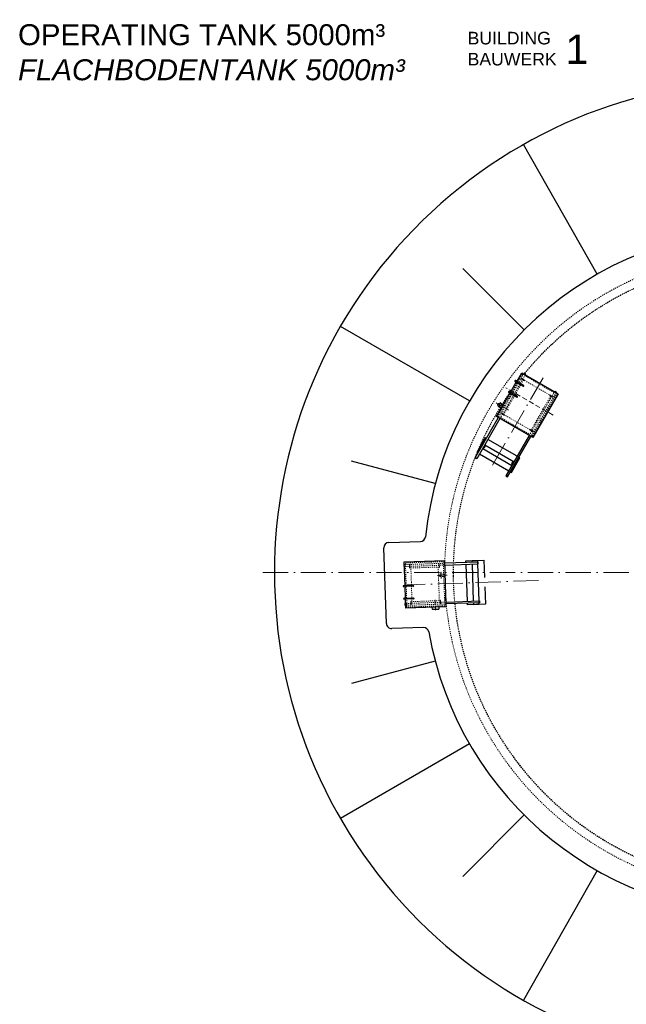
# Model space of a CAD drawing. Header units: millimetres. Extents: x -13331 to 209855, y -117294 to 47640.
# Tile 23 of 34: x 16456 to 45309, y -4304 to 42560. Entities that reach past the tile are written whole.
import ezdxf

# ---------------------------------------------------------------- set-up
doc = ezdxf.new("R2010")
doc.units = ezdxf.units.MM
for name, pattern in [('ACAD_ISO02W100', [15, 12, -3]), ('ACAD_ISO10W100', [18, 12, -3, 0, -3]), ('JIS_02_1.0', [2, 1, -1])]:
    doc.linetypes.add(name, pattern=pattern)
doc.layers.add('Beschriftung', color=7, linetype='Continuous', lineweight=9)
doc.layers.add('Kabeltrasse', color=7, linetype='Continuous', plot=False)
doc.styles.add('LBB3.5M1000', font='isocp.shx', dxfattribs={"height": 3.5})

msp = doc.modelspace()

# ---------------------------------------------------------------- hatches: boundary and pattern name
at = {"layer": 'Beschriftung'}
for points in [[(39278.38003, 24313.31657, 0.4142135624), (39194.23003, 24229.16657), (39207.82269, 24229.16657, -0.316340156), (39278.38003, 24299.72391)], [(39207.82269, 24229.16657), (39194.23003, 24229.16657, 0.1989123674), (39218.87699, 24169.66354, -0.1800703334)], [(39278.38003, 24313.31657), (39278.38003, 24299.72391, -0.1800703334), (39337.88306, 24288.66961, 0.1989123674)]]:
    msp.add_hatch(color=256, dxfattribs=at).paths.add_polyline_path(points)

# ---------------------------------------------------------------- linework, layer by layer
for p, q in [((43926.95658, 30445.53698), (40420.34287, 36615.05078)), ((40450.24288, 27796.3708), (37525.9561, 30720.65758)), ((37855.89637, 24415.3526), (31710.2125, 27963.56483)), ((40010.58706, 25337.38635), (40400.29849, 25112.38635)), ((40424.44849, 25154.21538), (40034.73706, 25379.21538)), ((40332.68765, 25455.28094), (40462.59146, 25380.28094)), ((40468.59146, 25390.67324), (40338.68765, 25465.67324)), ((40424.37357, 25703.72289), (40439.37357, 25729.70365)), ((40512.31586, 25676.04339), (40434.37357, 25721.04339)), ((40517.31586, 25684.70365), (40439.37357, 25729.70365)), ((40517.31586, 25684.70365), (40502.31586, 25658.72289)), ((40124.44849, 24634.60014), (39734.73706, 24859.60014)), ((41911.30263, 24879.88501), (41896.30263, 24853.90425)), ((41906.30263, 24871.22476), (41984.24491, 24826.22476)), ((41911.30263, 24879.88501), (41989.24491, 24834.88501)), ((39710.58706, 24817.77111), (40100.29849, 24592.77111)), ((41804.93084, 24605.28094), (41675.02702, 24680.28094)), ((41681.02702, 24690.67324), (41810.93084, 24615.67324)), ((41974.24491, 24808.90425), (41989.24491, 24834.88501)), ((39236.30503, 24156.29053), (39366.20884, 24081.29053)), ((39320.45503, 24302.04261), (39449.74634, 24225.98173)), ((38114.37357, 21702.68552), (39219.37357, 23616.60166)), ((39297.31586, 23571.60166), (38192.31586, 21657.68552)), ((39382.68765, 23809.83267), (39512.59146, 23734.83267)), ((39518.59146, 23745.22498), (39388.68765, 23820.22498)), ((40854.93084, 22959.83267), (40725.02702, 23034.83267)), ((40731.02702, 23045.22498), (40860.93084, 22970.22498)), ((40691.30263, 22766.78303), (39586.30263, 20852.86688)), ((39664.24491, 20807.86688), (40769.24491, 22721.78303)), ((38351.58511, 22223.91068), (38451.58511, 22397.11576)), ((38351.58511, 22223.91068), (38399.37357, 22196.32)), ((38451.58511, 22397.11576), (38499.37357, 22369.52508)), ((38477.31586, 22151.32), (39871.30263, 21346.50136)), ((38577.31586, 22324.52508), (39971.30263, 21519.70645)), ((38192.31586, 21657.68552), (38114.37357, 21702.68552)), ((38197.31586, 21666.34578), (38119.37357, 21711.34578)), ((36225.02197, 20478.07351), (32230.37194, 21548.43676)), ((39949.24491, 21301.50136), (39997.03338, 21273.91068)), ((39997.03338, 21273.91068), (40097.03338, 21447.11576)), ((40049.24491, 21474.70645), (40097.03338, 21447.11576)), ((39586.30263, 20852.86688), (39664.24491, 20807.86688)), ((39591.30263, 20861.52714), (39669.24491, 20816.52714)), ((33902.64581, 13819.99975), (33777.00762, 17417.80673)), ((34018.13045, 17676.37931), (35517.834, 17727.23958)), ((34750.39853, 16621.29237), (34720.41681, 16620.24538)), ((34720.41681, 16620.24538), (34723.55776, 16530.30021)), ((34723.55776, 16530.30021), (34753.53949, 16531.34719)), ((34730.41071, 16620.59438), (34733.55167, 16530.6492)), ((34730.58521, 16615.59742), (34750.57303, 16616.29541)), ((34753.36499, 16536.34415), (34733.37717, 16535.64616)), ((34745.8616, 16751.21318), (36654.69808, 16817.87121)), ((34785.15319, 15626.04901), (34745.8616, 16751.21318)), ((34753.36499, 16536.34415), (34750.57303, 16616.29541)), ((34999.94484, 16609.99453), (35005.17976, 16460.0859)), ((35017.17245, 16460.5047), (35011.93753, 16610.41332)), ((36399.09199, 16658.85382), (36404.32692, 16508.9452)), ((36416.31961, 16509.36399), (36411.08468, 16659.27262)), ((36654.69808, 16817.87121), (36731.47697, 14619.21139)), ((38263.25729, 16743.9641), (36659.23501, 16687.95041)), ((36662.37597, 16598.00523), (38266.39824, 16654.01892)), ((37980.6359, 16814.14351), (38230.4836, 16822.86838)), ((37983.42786, 16734.19224), (37980.6359, 16814.14351)), ((38047.99193, 14885.31921), (37986.56881, 16644.24707)), ((38230.4836, 16822.86838), (38233.27556, 16742.91711)), ((38233.45006, 16737.92016), (38253.43788, 16738.61815)), ((38233.45006, 16737.92016), (38236.24202, 16657.96889)), ((38256.22984, 16658.66688), (38236.24202, 16657.96889)), ((38236.41652, 16652.97194), (38297.83963, 14894.04408)), ((38256.40433, 16653.66993), (38253.26338, 16743.6151)), ((38266.39824, 16654.01892), (38263.25729, 16743.9641)), ((34720.19279, 15623.78055), (35169.91866, 15639.48532)), ((35171.60431, 15591.21474), (34721.87844, 15575.50997)), ((34806.09289, 15026.41452), (34786.83884, 15577.77844)), ((34741.13249, 15024.14605), (35190.85836, 15039.85082)), ((35192.54401, 14991.58025), (34742.81813, 14975.87547)), ((34784.98088, 14771.37235), (34814.9626, 14772.41934)), ((34788.12183, 14681.42718), (34784.98088, 14771.37235)), ((34818.10355, 14682.47416), (34788.12183, 14681.42718)), ((34798.11574, 14681.77617), (34794.97478, 14771.72135)), ((34815.1371, 14767.42238), (34795.14928, 14766.72439)), ((34797.94124, 14686.77313), (34817.92906, 14687.47112)), ((34822.64049, 14552.55336), (34807.77854, 14978.14394)), ((34815.1371, 14767.42238), (34817.92906, 14687.47112)), ((36731.47697, 14619.21139), (34822.64049, 14552.55336)), ((35061.01896, 14861.06058), (35066.25388, 14711.15195)), ((35078.24657, 14711.57075), (35073.01165, 14861.47937)), ((36064.93326, 14595.93518), (36068.42321, 14495.99609)), ((36388.63595, 14607.23912), (36392.1259, 14507.30004)), ((36460.16611, 14909.91987), (36465.40104, 14760.01125)), ((36477.39373, 14760.43004), (36472.1588, 14910.33867)), ((36723.79908, 14839.07738), (38327.82136, 14895.09107)), ((38330.96231, 14805.14589), (36726.94003, 14749.1322)), ((38053.92484, 14715.42277), (38051.13288, 14795.37404)), ((38303.77255, 14724.14764), (38053.92484, 14715.42277)), ((38298.01413, 14889.04713), (38318.00195, 14889.74512)), ((38298.01413, 14889.04713), (38300.80609, 14809.09586)), ((38320.79391, 14809.79385), (38300.80609, 14809.09586)), ((38300.98059, 14804.09891), (38303.77255, 14724.14764)), ((38320.9684, 14804.7969), (38317.82745, 14894.74207)), ((38327.82136, 14895.09107), (38330.96231, 14805.14589)), ((36068.42321, 14495.99609), (36392.1259, 14507.30004)), ((35660.92194, 13629.73719), (34161.21839, 13578.87692)), ((36225.02197, 12027.63169), (32230.37194, 10957.26844)), ((37855.89637, 8090.3526), (31710.2125, 4542.14037)), ((40450.24288, 4709.3344), (37525.9561, 1785.04762)), ((43926.95658, 2060.16821), (40420.34287, -4109.34558))]:
    msp.add_line(p, q)
at = {"linetype": 'ACAD_ISO10W100', "lineweight": 18, "ltscale": 100}
for p, q in [((41349.30924, 25516.12119), (38754.30924, 21021.44934)), ((28022.33662, 16252.8526), (75965.18555, 16252.8526)), ((41137.07237, 15873.72868), (34879.19317, 15655.19872))]:
    msp.add_line(p, q, dxfattribs=at)
at = {"linetype": 'JIS_02_1.0', "lineweight": 18, "ltscale": 50}
for p, q in [((40351.58511, 25688.0123), (39201.58511, 23696.15387)), ((40424.37357, 25703.72289), (40186.44857, 25291.6247)), ((40264.39086, 25246.6247), (40371.81586, 25432.69026)), ((40424.79019, 25414.80722), (40311.86519, 25219.21538)), ((40399.37357, 25660.42162), (40351.58511, 25688.0123)), ((40377.81586, 25443.08256), (40502.31586, 25658.72289)), ((41723.82829, 24664.80722), (40424.79019, 25414.80722)), ((41871.30263, 24810.60298), (40477.31586, 25615.42162)), ((40162.29857, 25249.79567), (39886.44857, 24772.00946)), ((39964.39086, 24727.00946), (40240.24086, 25204.79567)), ((40287.71519, 25177.38635), (40011.86519, 24699.60014)), ((40691.30263, 22766.78303), (41896.30263, 24853.90425)), ((39862.29857, 24730.18043), (39219.37357, 23616.60166)), ((39427.81586, 23797.63429), (39940.24086, 24685.18043)), ((39987.71519, 24657.77111), (39474.79019, 23769.35895)), ((41974.24491, 24808.90425), (40769.24491, 22721.78303)), ((40773.82829, 23019.35895), (41723.82829, 24664.80722)), ((40847.03338, 22746.15387), (41997.03338, 24738.0123)), ((41997.03338, 24738.0123), (41949.24491, 24765.60298)), ((39201.58511, 23696.15387), (39249.37357, 23668.56319)), ((39297.31586, 23571.60166), (39421.81586, 23787.24199)), ((39327.31586, 23623.56319), (40721.30263, 22818.74455)), ((39474.79019, 23769.35895), (40773.82829, 23019.35895)), ((40799.24491, 22773.74455), (40847.03338, 22746.15387)), ((34750.39853, 16621.29237), (36659.23501, 16687.95041)), ((34753.53949, 16531.34719), (36662.37597, 16598.00523)), ((34802.57307, 16703.16311), (36601.47656, 16765.9822)), ((34840.11969, 15627.96849), (34802.57307, 16703.16311)), ((35061.14565, 16462.04027), (36360.35372, 16507.40962)), ((35116.98484, 14863.01495), (35061.14565, 16462.04027)), ((36360.35372, 16507.40962), (36416.19292, 14908.3843)), ((36601.47656, 16765.9822), (36674.7655, 14667.26146)), ((34861.05939, 15028.33399), (34841.80534, 15579.69791)), ((34814.9626, 14772.41934), (36723.79908, 14839.07738)), ((34818.10355, 14682.47416), (36726.94003, 14749.1322)), ((34875.86201, 14604.44237), (34862.74503, 14980.06341)), ((36674.7655, 14667.26146), (34875.86201, 14604.44237)), ((36416.19292, 14908.3843), (35116.98484, 14863.01495))]:
    msp.add_line(p, q, dxfattribs=at)
at = {"linetype": 'ACAD_ISO10W100', "lineweight": 18, "ltscale": 20}
for p, q in [((41825.14227, 23740.28816), (39573.47622, 25040.28816)), ((36214.56978, 14951.37394), (36232.01953, 14451.67853))]:
    msp.add_line(p, q, dxfattribs=at)
at = {"linetype": 'ACAD_ISO10W100', "lineweight": 18, "ltscale": 5}
for p, q in [((39711.39273, 23979.16657), (39105.17495, 24329.16657)), ((39345.45503, 24345.34388), (39211.30503, 24112.98926)), ((36654.02802, 16117.42113), (36332.61139, 16106.19702))]:
    msp.add_line(p, q, dxfattribs=at)
at = {"linetype": 'JIS_02_1.0', "lineweight": 18, "ltscale": 25}
for p, q in [((36622.16672, 16173.49335), (36372.31902, 16164.76847)), ((36626.15573, 16059.26298), (36376.30803, 16050.5381))]:
    msp.add_line(p, q, dxfattribs=at)
for points in [[(40095.35884, 25344.21538), (40333.28384, 25756.31357), (42065.33465, 24756.31357), (40860.33465, 22669.19235), (39128.28384, 23669.19235), (39771.20884, 24782.77111)], [(40438.7037, 25718.54339), (40428.7037, 25701.22289), (40497.98573, 25661.22289), (40507.98573, 25678.54339)], [(39795.35884, 24824.60014), (40071.20884, 25302.38635)], [(41979.91479, 24828.72476), (41969.91479, 24811.40425), (41900.63275, 24851.40425), (41910.63275, 24868.72476)], [(38649.37357, 22629.3327), (38601.58511, 22656.92338), (38201.58511, 21964.10306), (38249.37357, 21936.51238)], [(40121.30263, 21779.51407), (38727.31586, 22584.3327)], [(38424.37357, 22239.62127), (38376.74217, 22267.12127), (38426.74217, 22353.72381), (38474.37357, 22326.22381)], [(38552.31586, 22281.22381), (38599.94725, 22253.72381), (38549.94725, 22167.12127), (38502.31586, 22194.62127)], [(38123.7037, 21708.84578), (38133.7037, 21726.16628), (38202.98573, 21686.16628), (38192.98573, 21668.84578)], [(38327.31586, 21891.51238), (39721.30263, 21086.69374)], [(39799.24491, 21041.69374), (39847.03338, 21014.10306), (40247.03338, 21706.92338), (40199.24491, 21734.51407)], [(39946.30263, 21476.40518), (39898.67123, 21503.90518), (39848.67123, 21417.30263), (39896.30263, 21389.80263)], [(39974.24491, 21344.80263), (40021.87631, 21317.30263), (40071.87631, 21403.90518), (40024.24491, 21431.40518)], [(39664.91479, 20819.02714), (39674.91479, 20836.34765), (39605.63275, 20876.34765), (39595.63275, 20859.02714)], [(37683.61061, 16723.72239), (37680.81865, 16803.67366), (38530.30085, 16833.33823), (38559.13709, 16007.57646)], [(37748.17468, 14874.84936), (37686.75156, 16633.77722)], [(38574.57534, 15565.48278), (38603.58979, 14734.61749), (37754.10759, 14704.95292), (37751.31563, 14784.90419)]]:
    msp.add_lwpolyline(points)
msp.add_lwpolyline([(36488.75597, 16268.8955), (36498.74987, 16269.24449), (36509.71879, 15955.13596), (36499.72488, 15954.78696)], close=True, dxfattribs=at)
msp.add_circle((39278.38003, 24229.16657), 84.15)
for centre, radius, start, end in [((51993.76108, 16252.8526), 23421.42447, 311.516881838, 308.483118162), ((51993.76108, 16252.8526), 16325, 6.31894774, 174.084252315), ((40022.66206, 25358.30087), 24.15, 60, 240), ((40335.68765, 25460.47709), 6, 60, 240), ((40465.59146, 25385.47709), 6, 240, 60), ((39722.66206, 24838.68562), 24.15, 60, 240), ((40412.37349, 25133.30087), 24.15, 240, 60), ((40112.37349, 24613.68562), 24.15, 240, 60), ((41678.02702, 24685.47709), 6, 60, 240), ((41807.93084, 24610.47709), 6, 240, 60), ((39385.68765, 23815.02882), 6, 60, 240), ((39515.59146, 23740.02882), 6, 240, 60), ((40728.02702, 23040.02882), 6, 60, 240), ((40857.93084, 22965.02882), 6, 240, 60), ((35509.10913, 17977.08728), 250, 272, 354.047860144), ((34026.85532, 17426.5316), 250, 92, 182), ((35005.94118, 16610.20392), 6, 2, 182), ((35011.17611, 16460.2953), 6, 182, 2), ((36405.08834, 16659.06322), 6, 2, 182), ((36410.32326, 16509.15459), 6, 182, 2), ((34721.03561, 15599.64526), 24.15, 92, 272), ((35170.76149, 15615.35003), 24.15, 272, 92), ((34741.97531, 15000.01076), 24.15, 92, 272), ((35191.70118, 15015.71553), 24.15, 272, 92), ((35067.0153, 14861.26998), 6, 2, 182), ((35072.25023, 14711.36135), 6, 182, 2), ((51993.76108, 16252.8526), 16325, 189.98200399, 354.546446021), ((36466.16246, 14910.12927), 6, 2, 182), ((36471.39738, 14760.22065), 6, 182, 2), ((34152.49351, 13828.72463), 250, 182, 272), ((35669.64681, 13379.88948), 250, 9.952139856, 92)]:
    msp.add_arc(centre, radius, start, end)
at = {"linetype": 'JIS_02_1.0', "lineweight": 18, "ltscale": 50}
for radius, start, end in [(15325, 312.318634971, 178.371022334), (14919, 28.172208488, 140.625924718), (14909, 28.170982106, 140.619580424), (14919, 144.487357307, 144.907958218), (14919, 145.094160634, 147.566805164), (14909, 145.090862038, 147.565486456), (14909, 144.901027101, 144.904533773), (14919, 148.210632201, 180.727498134), (14909, 148.209431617, 180.72798612), (14919, 180.727498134, 260.625924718), (14909, 180.72798612, 260.619580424), (15325, 185.628977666, 307.681365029)]:
    msp.add_arc((51993.76108, 16252.8526), radius, start, end, dxfattribs=at)
at = {"linetype": 'ACAD_ISO02W100', "lineweight": 18, "ltscale": 10}
for centre, start, end in [((52093.76108, 16426.05768), 141.489116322, 141.514340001), ((51993.76108, 16252.8526), 144.901027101, 144.904533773)]:
    msp.add_arc(centre, 14909, start, end, dxfattribs=at)
at = {"linetype": 'ACAD_ISO02W100', "lineweight": 18, "ltscale": 7}
msp.add_arc((51993.76108, 16252.8526), 14919, 144.487357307, 144.907958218, dxfattribs=at)
at = {"linetype": 'Continuous'}
for start, end in [(178.70812163, 179.464763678), (184.535236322, 185.29187837)]:
    msp.add_arc((51993.76108, 16252.8526), 15325, start, end, dxfattribs=at)
at = {"layer": 'Beschriftung'}
msp.add_arc((39293.28198, 24214.26461), 86.74883, 59.059982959, 210.940017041, dxfattribs=at)
at = {"layer": 'Kabeltrasse', "linetype": 'ACAD_ISO10W100', "lineweight": 18, "ltscale": 2}
msp.add_line((36654.02802, 16117.42113), (36792.27579, 16122.24885), dxfattribs=at)

# ---------------------------------------------------------------- texts
at = {"layer": 'Beschriftung', "attachment_point": 1, "style": 'LBB3.5M1000'}
for s, insert, char_height, width in [('{\\fArial|b0|i0|c0|p34;OPERATING TANK 5000m³\\P\\fArial|b0|i1|c0|p34;FLACHBODENTANK 5000m³}', (16376.49321, 42344.09187), 1000, 18747.7962431), ('{\\fArial|b0|i0|c0|p34;BUILDING\\PBAUWERK}', (37761.06338, 41982.22865), 600, 4388.1085757), ('{\\fArial|b0|i0|c0|p34;1}', (42418.71862, 41851.26972), 1400, 1575.8484127)]:
    msp.add_mtext(s, dxfattribs=dict(at, insert=insert, char_height=char_height, width=width))

doc.saveas('drawing.dxf')
